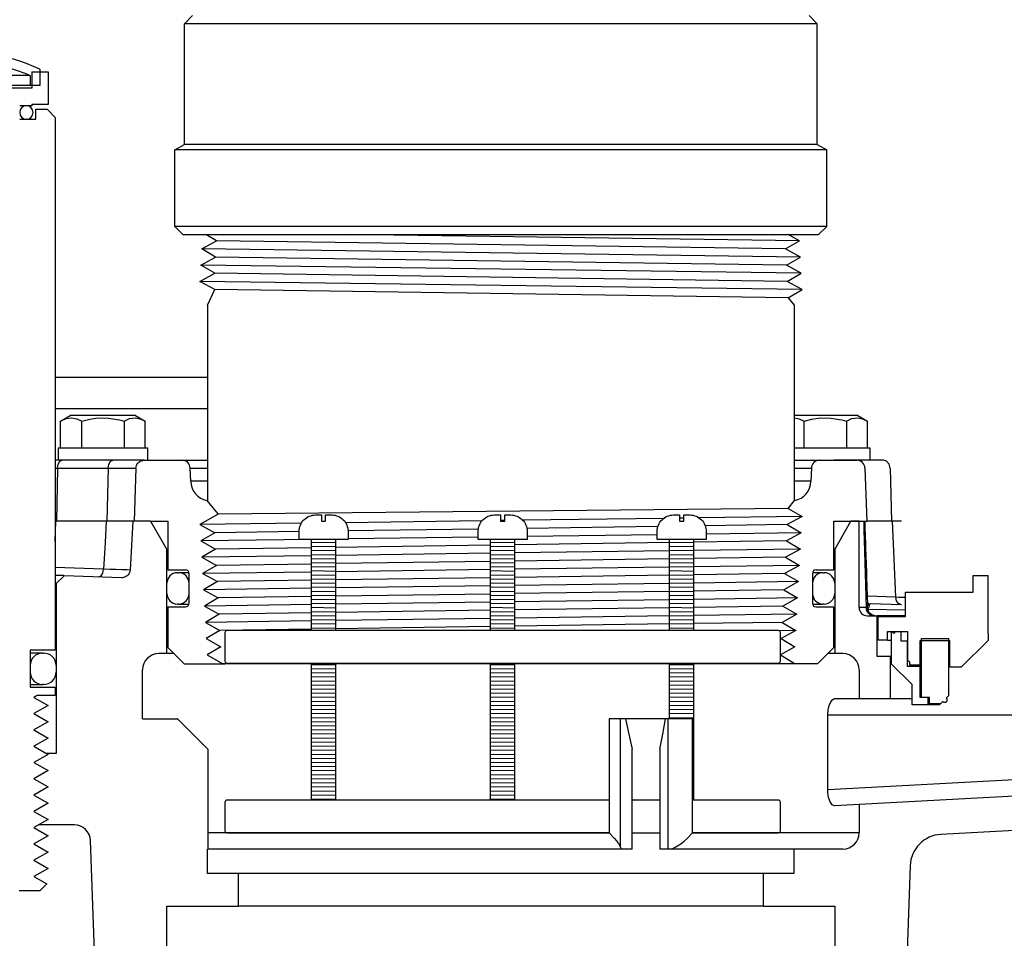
# Model space of a CAD drawing. Extents: x -169 to 6736, y -208 to 3022.
# Tile 238 of 256: x 1562.47 to 1570.02, y 969.54 to 976.58. Entities that reach past the tile are written whole.
import ezdxf

# ---------------------------------------------------------------- set-up
doc = ezdxf.new("R2010")
doc.units = 0
doc.header["$MEASUREMENT"] = 0
doc.header["$PDSIZE"] = 1
doc.layers.get('DEFPOINTS').update_dxf_attribs({"linetype": 'CONTINUOUS'})
for name, color, linetype in [('DIM', 3, 'CONTINUOUS'), ('GALV-4', 4, 'CONTINUOUS'), ('JACK-SCREW', 2, 'CONTINUOUS'), ('SPILL-BUCKET', 1, 'CONTINUOUS'), ('SWIVEL-ADAPTOR', 1, 'CONTINUOUS')]:
    doc.layers.add(name, color=color, linetype=linetype)
doc.styles.add('SIMPLEX', font='simplex')
doc.dimstyles.new('DIM64', dxfattribs={"dimscale": 64, "dimtxt": 0.09375, "dimasz": 0.09375, "dimexe": 0.0625, "dimexo": 0.0625, "dimgap": 0.046875, "dimtad": 1, "dimdec": 4, "dimzin": 3, "dimdsep": 46, "dimlunit": 4, "dimtxsty": 'SIMPLEX', "dimcen": 0, "dimclrd": 256, "dimclre": 256, "dimclrt": 256, "dimadec": 0, "dimazin": 0, "dimtfac": 1, "dimtdec": 4, "dimtmove": 0, "dimatfit": 3, "dimfxl": 1, "dimfrac": 2, "dimtolj": 1, "dimtzin": 0, "dimarcsym": 0})

# ---------------------------------------------------------------- blocks, each defined once
blk = doc.blocks.new('*D109')
at = {"layer": 'DEFPOINTS', "color": 0, "transparency": 16777216}
for p in [(1368.5861, 978.296), (2031.8114, 978.0147), (1368.5861, 700.5233)]:
    blk.add_point(p, dxfattribs=at)
at = {"layer": 'DIM', "lineweight": -2, "transparency": 16777216}
for p, q in [((1368.5861, 974.296), (1368.5861, 696.5233)), ((2031.8114, 974.0147), (2031.8114, 696.5233)), ((2025.8114, 700.5233), (1374.5861, 700.5233))]:
    blk.add_line(p, q, dxfattribs=at)
at = {"layer": 'DIM', "transparency": 16777216}
for points in [[(1374.5861, 701.5233), (1374.5861, 699.5233), (1368.5861, 700.5233)], [(2025.8114, 701.5233), (2025.8114, 699.5233), (2031.8114, 700.5233)]]:
    blk.add_solid(points, dxfattribs=at)
at = {"layer": 'DIM', "transparency": 16777216, "insert": (1700.1988, 708.0947), "char_height": 6, "attachment_point": 5, "style": 'SIMPLEX'}
blk.add_mtext('\\A1;55\'-3 1/4" (F.V. TANK SLAB)', dxfattribs=at)

msp = doc.modelspace()

# ---------------------------------------------------------------- linework, layer by layer
at = {"layer": 'GALV-4', "linetype": 'Continuous'}
for p, q in [((1563.98061, 974.88788), (1563.8996, 974.93528)), ((1568.45143, 974.88788), (1568.36527, 974.93528)), ((1563.86693, 974.82542), (1563.98061, 974.88788)), ((1568.34454, 974.82542), (1568.45143, 974.88788)), ((1563.97399, 974.76296), (1563.86693, 974.82542)), ((1568.45839, 974.76296), (1568.34454, 974.82542)), ((1563.85997, 974.7005), (1563.97399, 974.76296)), ((1563.96737, 974.63805), (1563.85997, 974.7005)), ((1568.35117, 974.7005), (1568.45839, 974.76296)), ((1568.46535, 974.63805), (1568.35117, 974.7005)), ((1563.85302, 974.57559), (1563.96737, 974.63805)), ((1568.35779, 974.57559), (1568.46535, 974.63805)), ((1563.96737, 974.51323), (1563.85302, 974.57559)), ((1568.47197, 974.51313), (1568.35779, 974.57559)), ((1563.91092, 974.39494), (1563.96737, 974.51323)), ((1568.36441, 974.45067), (1568.47197, 974.51313)), ((1568.36503, 974.45103), (1568.41092, 974.39494)), ((1568.41092, 974.39494), (1568.41092, 972.89513)), ((1563.9074, 972.89513), (1563.97585, 972.81147)), ((1568.36503, 972.83474), (1568.41444, 972.89513)), ((1563.97585, 972.81147), (1563.99253, 972.79108)), ((1568.36441, 972.8351), (1568.47197, 972.77264)), ((1563.99253, 972.79108), (1563.85302, 972.71018)), ((1568.47197, 972.77264), (1568.35779, 972.71018)), ((1563.85302, 972.71018), (1563.96737, 972.64773)), ((1568.35779, 972.71018), (1568.46535, 972.64773)), ((1563.96737, 972.64773), (1563.85997, 972.58527)), ((1563.85997, 972.58527), (1563.97399, 972.52281)), ((1568.46535, 972.64773), (1568.35117, 972.58527)), ((1568.35117, 972.58527), (1568.45839, 972.52281)), ((1563.97399, 972.52281), (1563.86693, 972.46035)), ((1568.45839, 972.52281), (1568.34454, 972.46035)), ((1563.86693, 972.46035), (1563.98061, 972.3979)), ((1568.34454, 972.46035), (1568.45143, 972.3979)), ((1563.98061, 972.3979), (1563.87389, 972.33544)), ((1568.45143, 972.3979), (1568.33792, 972.33544)), ((1563.87389, 972.33544), (1563.98723, 972.27298)), ((1568.33792, 972.33544), (1568.44448, 972.27298)), ((1568.35064, 972.34244), (1568.34153, 972.33332)), ((1563.98723, 972.27298), (1563.88085, 972.21052)), ((1563.88085, 972.21052), (1563.99385, 972.14807)), ((1568.44448, 972.27298), (1568.3313, 972.21052)), ((1568.3313, 972.21052), (1568.43752, 972.14807)), ((1563.99385, 972.14807), (1563.8878, 972.08561)), ((1568.43752, 972.14807), (1568.32468, 972.08561)), ((1563.8878, 972.08561), (1564.00048, 972.02315)), ((1568.32468, 972.08561), (1568.43056, 972.02315)), ((1564.00048, 972.02315), (1563.89476, 971.96069)), ((1568.43056, 972.02315), (1568.31805, 971.96069)), ((1563.89476, 971.96069), (1564.0071, 971.89824)), ((1564.0071, 971.89824), (1563.90172, 971.83578)), ((1568.42361, 971.89824), (1568.31143, 971.83578)), ((1568.31805, 971.96069), (1568.42361, 971.89824)), ((1563.90172, 971.83578), (1564.01372, 971.77332)), ((1568.31143, 971.83578), (1568.41665, 971.77332)), ((1564.01372, 971.77332), (1563.90867, 971.71087)), ((1568.41665, 971.77332), (1568.30481, 971.71087)), ((1563.90867, 971.71087), (1564.03022, 971.64289)), ((1568.30481, 971.71087), (1568.41897, 971.64289)), ((1568.41897, 971.64289), (1564.03022, 971.64289))]:
    msp.add_line(p, q, dxfattribs=at)
at = {"layer": 'GALV-4', "color": 7, "linetype": 'Continuous'}
for p, q in [((1568.45143, 974.88788), (1564.97693, 974.93528)), ((1568.34454, 974.82542), (1563.98061, 974.88788)), ((1568.45839, 974.76296), (1563.86693, 974.82542)), ((1568.46535, 974.63805), (1563.85997, 974.7005)), ((1568.35117, 974.7005), (1563.97399, 974.76296)), ((1568.35779, 974.57559), (1563.96737, 974.63805)), ((1568.47166, 974.51295), (1563.85302, 974.57559)), ((1568.36441, 974.45067), (1563.96737, 974.51323)), ((1568.36441, 972.8351), (1563.99253, 972.79108)), ((1566.01658, 972.73944), (1564.97033, 972.72529)), ((1566.19061, 972.74179), (1566.15936, 972.74137)), ((1567.40948, 972.75827), (1566.32969, 972.74367)), ((1567.56392, 972.76036), (1567.53267, 972.75994)), ((1568.47197, 972.77264), (1567.68207, 972.76196)), ((1564.63032, 972.72069), (1563.85302, 972.71018)), ((1564.61419, 972.65693), (1563.96737, 972.64773)), ((1565.98868, 972.67648), (1564.98915, 972.66226)), ((1567.36633, 972.69608), (1566.36045, 972.68177)), ((1568.35779, 972.71018), (1567.72854, 972.70123)), ((1564.70822, 972.59677), (1563.85997, 972.58527)), ((1565.98749, 972.61412), (1564.98919, 972.60058)), ((1567.36079, 972.63275), (1566.36249, 972.61921)), ((1568.35117, 972.58527), (1567.64204, 972.57515)), ((1568.46535, 972.64773), (1567.73579, 972.63783)), ((1564.70794, 972.53328), (1563.97399, 972.52281)), ((1566.08124, 972.55288), (1564.89544, 972.53596)), ((1567.45454, 972.57247), (1566.26874, 972.55555)), ((1567.45454, 972.50916), (1566.26874, 972.49303)), ((1568.45839, 972.52281), (1567.64204, 972.51171)), ((1564.70794, 972.47179), (1563.86693, 972.46035)), ((1566.08124, 972.49047), (1564.89544, 972.47434)), ((1566.08124, 972.42796), (1564.89544, 972.41099)), ((1567.45454, 972.44762), (1566.26874, 972.43064)), ((1568.34454, 972.46035), (1567.64204, 972.4503)), ((1564.70794, 972.40831), (1563.98061, 972.3979)), ((1566.08124, 972.36556), (1564.89544, 972.34938)), ((1567.45454, 972.38429), (1566.26874, 972.36811)), ((1568.45143, 972.3979), (1567.64204, 972.38685)), ((1564.70794, 972.34682), (1563.87389, 972.33544)), ((1564.70794, 972.28333), (1563.98723, 972.27298)), ((1566.08124, 972.30304), (1564.89544, 972.28602)), ((1567.45454, 972.32276), (1566.26874, 972.30573)), ((1568.33792, 972.33544), (1567.64204, 972.32545)), ((1564.70794, 972.22184), (1563.88085, 972.21052)), ((1566.08124, 972.24064), (1564.89544, 972.22441)), ((1567.45454, 972.25943), (1566.26874, 972.2432)), ((1568.44448, 972.27298), (1567.64204, 972.262)), ((1568.3313, 972.21052), (1567.64204, 972.2006)), ((1564.70794, 972.15835), (1563.99385, 972.14807)), ((1566.08124, 972.17812), (1564.89544, 972.16105)), ((1567.45454, 972.1979), (1566.26874, 972.18082)), ((1567.45454, 972.13457), (1566.26874, 972.11829)), ((1568.43752, 972.14807), (1567.64204, 972.13715)), ((1564.70794, 972.09687), (1563.8878, 972.08561)), ((1566.08124, 972.11572), (1564.89544, 972.09944)), ((1566.08124, 972.05321), (1564.89544, 972.03608)), ((1567.45454, 972.07304), (1566.26874, 972.05591)), ((1568.32468, 972.08561), (1567.64204, 972.07575)), ((1564.70794, 972.03337), (1564.00048, 972.02315)), ((1566.08124, 971.9908), (1564.89544, 971.97447)), ((1567.45454, 972.00971), (1566.26874, 971.99338)), ((1568.43056, 972.02315), (1567.64204, 972.01229)), ((1564.70794, 971.97189), (1563.89476, 971.96069)), ((1564.70794, 971.90839), (1564.0071, 971.89824)), ((1566.08124, 971.92829), (1564.89544, 971.91111)), ((1567.45454, 971.94818), (1566.26874, 971.931)), ((1568.31805, 971.96069), (1567.64204, 971.9509)), ((1568.42361, 971.89824), (1568.29616, 971.89648))]:
    msp.add_line(p, q, dxfattribs=at)
at = {"layer": 'GALV-4'}
msp.add_line((1563.91092, 974.39494), (1563.91092, 972.89513), dxfattribs=at)
at = {"layer": 'JACK-SCREW'}
for p, q in [((1564.70794, 971.89812), (1564.70794, 972.59677)), ((1564.89544, 971.89812), (1564.89544, 972.59677)), ((1566.08124, 971.89812), (1566.08124, 972.59677)), ((1566.26874, 971.89812), (1566.26874, 972.59677)), ((1567.45454, 971.89812), (1567.45454, 972.59677)), ((1567.64204, 971.89812), (1567.64204, 972.59677)), ((1564.70794, 970.59677), (1564.70794, 971.64812)), ((1564.89544, 970.59677), (1564.89544, 971.64812)), ((1566.08124, 970.59677), (1566.08124, 971.64812)), ((1566.26874, 970.59677), (1566.26874, 971.64812)), ((1567.45454, 971.22117), (1567.45454, 971.64812)), ((1567.64204, 970.59677), (1567.64204, 971.64812))]:
    msp.add_line(p, q, dxfattribs=at)
for points in [[(1564.98919, 972.65927), (1564.98919, 972.59677), (1564.61419, 972.59677), (1564.61419, 972.65927, -0.4142136), (1564.73919, 972.78427), (1564.78606, 972.78427), (1564.78606, 972.7374), (1564.81731, 972.7374), (1564.81731, 972.78427), (1564.86419, 972.78427, -0.4142136)], [(1566.36249, 972.65927), (1566.36249, 972.59677), (1565.98749, 972.59677), (1565.98749, 972.65927, -0.4142136), (1566.11249, 972.78427), (1566.15936, 972.78427), (1566.15936, 972.7374), (1566.19061, 972.7374), (1566.19061, 972.78427), (1566.23749, 972.78427, -0.4142136)], [(1567.73579, 972.65927), (1567.73579, 972.59677), (1567.36079, 972.59677), (1567.36079, 972.65927, -0.4142136), (1567.48579, 972.78427), (1567.53267, 972.78427), (1567.53267, 972.7374), (1567.56392, 972.7374), (1567.56392, 972.78427), (1567.61079, 972.78427, -0.4142136)]]:
    msp.add_lwpolyline(points, format="xyb", close=True, dxfattribs=at)
at = {"layer": 'JACK-SCREW', "color": 2, "linetype": 'Continuous'}
msp.add_lwpolyline([(1568.30481, 971.66375), (1568.30481, 971.8825, 0.4142136), (1568.28918, 971.89812), (1564.06079, 971.89812, 0.4142136), (1564.04517, 971.8825), (1564.04517, 971.66375, 0.4142136), (1564.06079, 971.64812), (1568.28918, 971.64812, 0.4142136)], format="xyb", close=True, dxfattribs=at)
for points in [[(1566.99248, 970.59677), (1564.06079, 970.59677, 0.4142136), (1564.04517, 970.58115), (1564.04517, 970.3624, 0.4142136), (1564.06079, 970.34677), (1566.99248, 970.34677)], [(1567.6323, 970.34677), (1568.28918, 970.34677, 0.4142136), (1568.30481, 970.3624), (1568.30481, 970.58115, 0.4142136), (1568.28918, 970.59677), (1567.6323, 970.59677)]]:
    msp.add_lwpolyline(points, format="xyb", dxfattribs=at)
for points in [[(1567.38095, 970.59677), (1567.1679, 970.59677)], [(1567.1679, 970.34677), (1567.38095, 970.34677)]]:
    msp.add_lwpolyline(points, dxfattribs=at)
at = {"layer": 'SPILL-BUCKET', "color": 7, "linetype": 'Continuous'}
for p, q in [((1562.62584, 976.20423), (1562.62584, 976.07992)), ((1562.55089, 976.15487), (1562.55089, 976.07992)), ((1562.62584, 976.07992), (1562.55089, 976.07992)), ((1562.74627, 973.84272), (1563.91092, 973.84272)), ((1562.74627, 973.60161), (1563.91092, 973.60161)), ((1563.77874, 973.14404), (1563.91092, 973.14404)), ((1568.41092, 973.14404), (1568.5431, 973.14404)), ((1563.91092, 973.04272), (1563.78228, 973.04272)), ((1568.53956, 973.04273), (1568.41092, 973.04273)), ((1564.70794, 972.57602), (1564.89544, 972.57335)), ((1564.70794, 972.54477), (1564.89544, 972.5421)), ((1564.70794, 972.51351), (1564.89544, 972.51085)), ((1566.08124, 972.57602), (1566.26874, 972.57335)), ((1566.08124, 972.54477), (1566.26874, 972.5421)), ((1566.08124, 972.51351), (1566.26874, 972.51085)), ((1567.45454, 972.57602), (1567.64204, 972.57335)), ((1567.45454, 972.54477), (1567.64204, 972.5421)), ((1567.45454, 972.51351), (1567.64204, 972.51085)), ((1564.70794, 972.48226), (1564.89544, 972.47959)), ((1564.70794, 972.45101), (1564.89544, 972.44834)), ((1566.08124, 972.48226), (1566.26874, 972.47959)), ((1566.08124, 972.45101), (1566.26874, 972.44834)), ((1567.45454, 972.48226), (1567.64204, 972.47959)), ((1567.45454, 972.45101), (1567.64204, 972.44834)), ((1564.70794, 972.41975), (1564.89544, 972.41709)), ((1564.70794, 972.3885), (1564.89544, 972.38583)), ((1564.70794, 972.35725), (1564.89544, 972.35458)), ((1566.08124, 972.41975), (1566.26874, 972.41709)), ((1566.08124, 972.3885), (1566.26874, 972.38583)), ((1566.08124, 972.35725), (1566.26874, 972.35458)), ((1567.45454, 972.41975), (1567.64204, 972.41709)), ((1567.45454, 972.3885), (1567.64204, 972.38583)), ((1567.45454, 972.35725), (1567.64204, 972.35458)), ((1563.68012, 972.34116), (1563.69011, 972.34116)), ((1563.69907, 972.34116), (1563.69011, 972.34116)), ((1564.70794, 972.32599), (1564.89544, 972.32333)), ((1564.70794, 972.29474), (1564.89544, 972.29207)), ((1566.08124, 972.32599), (1566.26874, 972.32333)), ((1566.08124, 972.29474), (1566.26874, 972.29207)), ((1567.45454, 972.32599), (1567.64204, 972.32333)), ((1567.45454, 972.29474), (1567.64204, 972.29207)), ((1568.63173, 972.34116), (1568.62277, 972.34116)), ((1568.63173, 972.34116), (1568.64173, 972.34116)), ((1563.60017, 972.18127), (1563.60017, 972.26121)), ((1563.77006, 972.18127), (1563.77006, 972.26121)), ((1563.77006, 972.26121), (1563.77031, 972.26121)), ((1563.77031, 972.26121), (1563.77106, 972.26121)), ((1564.70794, 972.26349), (1564.89544, 972.26082)), ((1564.70794, 972.23223), (1564.89544, 972.22957)), ((1564.70794, 972.20098), (1564.89544, 972.19831)), ((1566.08124, 972.26349), (1566.26874, 972.26082)), ((1566.08124, 972.23223), (1566.26874, 972.22957)), ((1566.08124, 972.20098), (1566.26874, 972.19831)), ((1567.45454, 972.26349), (1567.64204, 972.26082)), ((1567.45454, 972.23223), (1567.64204, 972.22957)), ((1567.45454, 972.20098), (1567.64204, 972.19831)), ((1568.55079, 972.26121), (1568.55154, 972.26121)), ((1568.55154, 972.26121), (1568.55179, 972.26121)), ((1568.55179, 972.26121), (1568.55179, 972.18127)), ((1568.72167, 972.26121), (1568.72167, 972.18127)), ((1563.77031, 972.18127), (1563.77006, 972.18127)), ((1563.77105, 972.18127), (1563.77031, 972.18127)), ((1564.70794, 972.16973), (1564.89544, 972.16706)), ((1564.70794, 972.13847), (1564.89544, 972.13581)), ((1566.08124, 972.16973), (1566.26874, 972.16706)), ((1566.08124, 972.13847), (1566.26874, 972.13581)), ((1567.45454, 972.16973), (1567.64204, 972.16706)), ((1567.45454, 972.13847), (1567.64204, 972.13581)), ((1568.55154, 972.18127), (1568.55078, 972.18127)), ((1568.55179, 972.18127), (1568.55154, 972.18127)), ((1563.69011, 972.10132), (1563.68012, 972.10132)), ((1564.70794, 972.10722), (1564.89544, 972.10455)), ((1564.70794, 972.07597), (1564.89544, 972.0733)), ((1566.08124, 972.10722), (1566.26874, 972.10455)), ((1566.08124, 972.07597), (1566.26874, 972.0733)), ((1567.45454, 972.10722), (1567.64204, 972.10455)), ((1567.45454, 972.07597), (1567.64204, 972.0733)), ((1568.59602, 972.10132), (1568.62279, 972.10132)), ((1568.62279, 972.10132), (1568.63173, 972.10132)), ((1568.64173, 972.10132), (1568.63173, 972.10132)), ((1564.70794, 972.04472), (1564.89544, 972.04205)), ((1564.70794, 972.01346), (1564.89544, 972.01079)), ((1564.70794, 971.98221), (1564.89544, 971.97954)), ((1566.08124, 972.04472), (1566.26874, 972.04205)), ((1566.08124, 972.01346), (1566.26874, 972.01079)), ((1566.08124, 971.98221), (1566.26874, 971.97954)), ((1567.45454, 972.04472), (1567.64204, 972.04205)), ((1567.45454, 972.01346), (1567.64204, 972.01079)), ((1567.45454, 971.98221), (1567.64204, 971.97954)), ((1564.70794, 971.95096), (1564.89544, 971.94829)), ((1564.70794, 971.9197), (1564.89544, 971.91704)), ((1566.08124, 971.95096), (1566.26874, 971.94829)), ((1566.08124, 971.9197), (1566.26874, 971.91704)), ((1567.45454, 971.95096), (1567.64204, 971.94829)), ((1567.45454, 971.9197), (1567.64204, 971.91704)), ((1562.64582, 971.72474), (1562.63681, 971.72474)), ((1562.64582, 971.72474), (1562.65582, 971.72474)), ((1562.55089, 971.62981), (1562.55089, 971.57984)), ((1562.75075, 971.62981), (1562.75075, 971.57984)), ((1564.70794, 971.63842), (1564.89544, 971.63576)), ((1564.70794, 971.60717), (1564.89544, 971.6045)), ((1566.08124, 971.63842), (1566.26874, 971.63576)), ((1566.08124, 971.60717), (1566.26874, 971.6045)), ((1567.45454, 971.63842), (1567.64204, 971.63576)), ((1567.45454, 971.60717), (1567.64204, 971.6045)), ((1564.70794, 971.57592), (1564.89544, 971.57325)), ((1564.70794, 971.54466), (1564.89544, 971.542)), ((1566.08124, 971.57592), (1566.26874, 971.57325)), ((1566.08124, 971.54466), (1566.26874, 971.542)), ((1567.45454, 971.57592), (1567.64204, 971.57325)), ((1567.45454, 971.54466), (1567.64204, 971.542)), ((1562.63681, 971.48491), (1562.64582, 971.48491)), ((1562.65582, 971.48491), (1562.64582, 971.48491)), ((1564.70794, 971.51341), (1564.89544, 971.51074)), ((1564.70794, 971.48216), (1564.89544, 971.47949)), ((1564.70794, 971.4509), (1564.89544, 971.44824)), ((1566.08124, 971.51341), (1566.26874, 971.51074)), ((1566.08124, 971.48216), (1566.26874, 971.47949)), ((1566.08124, 971.4509), (1566.26874, 971.44824)), ((1567.45454, 971.51341), (1567.64204, 971.51074)), ((1567.45454, 971.48216), (1567.64204, 971.47949)), ((1567.45454, 971.4509), (1567.64204, 971.44824)), ((1564.70794, 971.41965), (1564.89544, 971.41698)), ((1564.70794, 971.3884), (1564.89544, 971.38573)), ((1566.08124, 971.41965), (1566.26874, 971.41698)), ((1566.08124, 971.3884), (1566.26874, 971.38573)), ((1567.45454, 971.41965), (1567.64204, 971.41698)), ((1567.45454, 971.3884), (1567.64204, 971.38573)), ((1564.70794, 971.35715), (1564.89544, 971.35448)), ((1564.70794, 971.32589), (1564.89544, 971.32322)), ((1564.70794, 971.29464), (1564.89544, 971.29197)), ((1566.08124, 971.35715), (1566.26874, 971.35448)), ((1566.08124, 971.32589), (1566.26874, 971.32322)), ((1566.08124, 971.29464), (1566.26874, 971.29197)), ((1567.45454, 971.35715), (1567.64204, 971.35448)), ((1567.45454, 971.32589), (1567.64204, 971.32322)), ((1567.45454, 971.29464), (1567.64204, 971.29197)), ((1564.70794, 971.26339), (1564.89544, 971.26072)), ((1564.70794, 971.23213), (1564.89544, 971.22947)), ((1566.08124, 971.26339), (1566.26874, 971.26072)), ((1566.08124, 971.23213), (1566.26874, 971.22947)), ((1567.45454, 971.26339), (1567.64204, 971.26072)), ((1567.45454, 971.23213), (1567.64204, 971.22947)), ((1564.70794, 971.20088), (1564.89544, 971.19821)), ((1564.70794, 971.16963), (1564.89544, 971.16696)), ((1566.08124, 971.20088), (1566.26874, 971.19821)), ((1566.08124, 971.16963), (1566.26874, 971.16696)), ((1567.6323, 971.19835), (1567.64204, 971.19821)), ((1567.6323, 971.1671), (1567.64204, 971.16696)), ((1564.70794, 971.13837), (1564.89544, 971.13571)), ((1564.70794, 971.10712), (1564.89544, 971.10445)), ((1564.70794, 971.07587), (1564.89544, 971.0732)), ((1566.08124, 971.13837), (1566.26874, 971.13571)), ((1566.08124, 971.10712), (1566.26874, 971.10445)), ((1566.08124, 971.07587), (1566.26874, 971.0732)), ((1567.6323, 971.13584), (1567.64204, 971.13571)), ((1567.6323, 971.10459), (1567.64204, 971.10445)), ((1567.6323, 971.07334), (1567.64204, 971.0732)), ((1564.70794, 971.04461), (1564.89544, 971.04195)), ((1564.70794, 971.01336), (1564.89544, 971.01069)), ((1566.08124, 971.04461), (1566.26874, 971.04195)), ((1566.08124, 971.01336), (1566.26874, 971.01069)), ((1567.6323, 971.04209), (1567.64204, 971.04195)), ((1567.6323, 971.01083), (1567.64204, 971.01069)), ((1564.70794, 970.98211), (1564.89544, 970.97944)), ((1564.70794, 970.95085), (1564.89544, 970.94819)), ((1564.70794, 970.9196), (1564.89544, 970.91693)), ((1566.08124, 970.98211), (1566.26874, 970.97944)), ((1566.08124, 970.95085), (1566.26874, 970.94819)), ((1566.08124, 970.9196), (1566.26874, 970.91693)), ((1567.6323, 970.97958), (1567.64204, 970.97944)), ((1567.6323, 970.94833), (1567.64204, 970.94819)), ((1567.6323, 970.91707), (1567.64204, 970.91693)), ((1564.70794, 970.88835), (1564.89544, 970.88568)), ((1564.70794, 970.85709), (1564.89544, 970.85443)), ((1566.08124, 970.88835), (1566.26874, 970.88568)), ((1566.08124, 970.85709), (1566.26874, 970.85443)), ((1567.6323, 970.88582), (1567.64204, 970.88568)), ((1567.6323, 970.85457), (1567.64204, 970.85443)), ((1564.70794, 970.82584), (1564.89544, 970.82317)), ((1564.70794, 970.79459), (1564.89544, 970.79192)), ((1566.08124, 970.82584), (1566.26874, 970.82317)), ((1566.08124, 970.79459), (1566.26874, 970.79192)), ((1567.6323, 970.82331), (1567.64204, 970.82317)), ((1567.6323, 970.79206), (1567.64204, 970.79192)), ((1564.70794, 970.76334), (1564.89544, 970.76067)), ((1564.70794, 970.73208), (1564.89544, 970.72941)), ((1564.70794, 970.70083), (1564.89544, 970.69816)), ((1566.08124, 970.76334), (1566.26874, 970.76067)), ((1566.08124, 970.73208), (1566.26874, 970.72941)), ((1566.08124, 970.70083), (1566.26874, 970.69816)), ((1567.6323, 970.76081), (1567.64204, 970.76067)), ((1567.6323, 970.72955), (1567.64204, 970.72941)), ((1567.6323, 970.6983), (1567.64204, 970.69816)), ((1564.70794, 970.66958), (1564.89544, 970.66691)), ((1564.70794, 970.63832), (1564.89544, 970.63566)), ((1566.08124, 970.66958), (1566.26874, 970.66691)), ((1566.08124, 970.63832), (1566.26874, 970.63566)), ((1567.6323, 970.66705), (1567.64204, 970.66691)), ((1567.6323, 970.63579), (1567.64204, 970.63566)), ((1564.70794, 970.60707), (1564.89544, 970.6044)), ((1566.08124, 970.60707), (1566.26874, 970.6044)), ((1567.6323, 970.60454), (1567.64204, 970.6044))]:
    msp.add_line(p, q, dxfattribs=at)
at = {"layer": 'SPILL-BUCKET', "color": 7}
for p, q in [((1562.55089, 976.15487), (1562.01261, 976.15487)), ((1562.55089, 976.07992), (1562.05487, 976.07992)), ((1562.74324, 973.14404), (1562.75198, 973.14404)), ((1562.75198, 973.14404), (1562.76082, 973.14404)), ((1562.76082, 973.14404), (1563.14833, 973.14404)), ((1563.14833, 973.14404), (1563.21217, 973.14404)), ((1563.21217, 973.14404), (1563.26676, 973.14404)), ((1563.26676, 973.14404), (1563.31069, 973.14404)), ((1563.31069, 973.14404), (1563.34286, 973.14404)), ((1563.34286, 973.14404), (1563.36241, 973.14404)), ((1563.11473, 972.36858), (1562.74326, 972.38155)), ((1563.16486, 972.36686), (1563.11473, 972.36858)), ((1563.20873, 972.3654), (1563.16486, 972.36686)), ((1563.25815, 972.36381), (1563.20873, 972.3654)), ((1563.29415, 972.36274), (1563.25815, 972.36381)), ((1563.31775, 972.36215), (1563.29415, 972.36274)), ((1563.31823, 972.36214), (1563.31676, 972.35187)), ((1563.318, 972.36215), (1563.31775, 972.36215))]:
    msp.add_line(p, q, dxfattribs=at)
at = {"layer": 'SPILL-BUCKET', "color": 1, "linetype": 'Continuous'}
for p, q in [((1562.56338, 976.1827), (1562.6883, 976.1827)), ((1562.56338, 976.1827), (1562.56338, 976.05778)), ((1562.6883, 976.1827), (1562.6883, 975.93287)), ((1562.56338, 976.05778), (1561.95445, 976.05778)), ((1562.56338, 975.92287), (1562.47094, 975.92287)), ((1562.6883, 975.93287), (1562.56338, 975.93287)), ((1562.56338, 975.93287), (1562.56338, 975.92287)), ((1569.78344, 972.19297), (1569.78344, 972.32057)), ((1569.78344, 972.32057), (1569.89837, 972.32057)), ((1569.89837, 971.87588), (1569.89837, 972.32057)), ((1569.2638, 972.19297), (1569.78344, 972.19297)), ((1569.2638, 972.00579), (1569.2638, 972.19297)), ((1569.05519, 971.82391), (1569.05519, 972.00579)), ((1569.05519, 972.00579), (1569.2638, 972.00579)), ((1569.2638, 972.00579), (1569.2638, 972.03342)), ((1569.12764, 971.82391), (1569.05519, 971.82391)), ((1569.12764, 971.89087), (1569.15962, 971.89087)), ((1569.12764, 971.82391), (1569.12764, 971.89087)), ((1569.12764, 971.82391), (1569.13523, 971.82391)), ((1569.13523, 971.82391), (1569.15789, 971.82391)), ((1569.15787, 971.64104), (1569.15787, 971.89087)), ((1569.15787, 971.89087), (1569.23182, 971.89087)), ((1569.17461, 971.87588), (1569.15962, 971.89087)), ((1569.1896, 971.89087), (1569.17461, 971.87588)), ((1569.1896, 971.89087), (1569.28379, 971.89087)), ((1569.23182, 971.81592), (1569.23182, 971.89087)), ((1569.28379, 971.6661), (1569.28379, 971.89087)), ((1569.38872, 971.38422), (1569.38872, 971.83591)), ((1569.38872, 971.83591), (1569.59607, 971.83591)), ((1569.59607, 971.3987), (1569.59607, 971.83591)), ((1569.89837, 971.82192), (1569.69251, 971.61606)), ((1569.89837, 971.87588), (1569.89837, 971.82192)), ((1569.28129, 971.81592), (1569.23182, 971.81592)), ((1569.28129, 971.62105), (1569.28129, 971.81592)), ((1569.28191, 971.81592), (1569.28129, 971.81592)), ((1569.28379, 971.81592), (1569.28191, 971.81592)), ((1569.37772, 971.63304), (1569.37772, 971.82091)), ((1569.37772, 971.82091), (1569.60407, 971.82091)), ((1569.60407, 971.61606), (1569.60407, 971.82091)), ((1569.31501, 971.4839), (1569.15787, 971.64104)), ((1569.37772, 971.62105), (1569.28129, 971.62105)), ((1569.29778, 971.65803), (1569.28379, 971.6661)), ((1569.29778, 971.63304), (1569.29778, 971.65803)), ((1569.37772, 971.63304), (1569.29778, 971.63304)), ((1569.37772, 971.63304), (1569.38048, 971.63304)), ((1569.37772, 971.38422), (1569.37772, 971.62105)), ((1569.38047, 971.62105), (1569.37772, 971.62105)), ((1569.38871, 971.62105), (1569.38047, 971.62105)), ((1569.38048, 971.63304), (1569.38872, 971.63304)), ((1569.69251, 971.61606), (1569.60407, 971.61606)), ((1569.31501, 971.32875), (1569.31501, 971.4839)), ((1569.43968, 971.38422), (1569.37772, 971.38422)), ((1569.44967, 971.38422), (1569.38872, 971.38422)), ((1569.43968, 971.32875), (1569.43968, 971.38422)), ((1569.44967, 971.33625), (1569.44967, 971.38422)), ((1569.59607, 971.3987), (1569.57898, 971.38161)), ((1569.57929, 971.38161), (1569.57898, 971.38161)), ((1569.58023, 971.38161), (1569.57929, 971.38161)), ((1569.59639, 971.3987), (1569.59607, 971.3987)), ((1569.59732, 971.3987), (1569.59639, 971.3987)), ((1569.43968, 971.32875), (1569.31501, 971.32875)), ((1569.44961, 971.32875), (1569.43968, 971.32875)), ((1569.47911, 971.32875), (1569.44961, 971.32875)), ((1569.53362, 971.33625), (1569.44967, 971.33625)), ((1569.52737, 971.32875), (1569.47911, 971.32875)), ((1569.55071, 971.35334), (1569.53362, 971.33625)), ((1569.53362, 971.33625), (1569.53393, 971.33625)), ((1569.53393, 971.33625), (1569.53487, 971.33625)), ((1562.75075, 970.95586), (1562.67516, 970.95586)), ((1562.6172, 970.40757), (1562.58012, 970.38616)), ((1562.89006, 970.40757), (1562.62084, 970.40757)), ((1571.2955, 970.42639), (1569.53678, 970.33422)), ((1563.12847, 967.03487), (1563.0149, 970.28701)), ((1569.30018, 970.09345), (1569.19337, 967.03487)), ((1563.60017, 969.783), (1564.1493, 969.783)), ((1563.60017, 968.57539), (1563.60017, 969.783)), ((1568.17255, 969.783), (1568.72167, 969.783)), ((1568.72167, 969.783), (1568.72167, 968.57539))]:
    msp.add_line(p, q, dxfattribs=at)
at = {"layer": 'SPILL-BUCKET', "color": 3, "linetype": 'Continuous'}
for p, q in [((1562.57387, 975.87241), (1562.57387, 975.87041)), ((1562.52341, 975.81994), (1562.52141, 975.81994))]:
    msp.add_line(p, q, dxfattribs=at)
at = {"layer": 'SPILL-BUCKET', "linetype": 'Continuous'}
for p, q in [((1562.74346, 973.84272), (1562.74346, 972.12553)), ((1562.78447, 973.50495), (1562.85918, 973.54808)), ((1562.78447, 973.50495), (1562.82697, 973.52403)), ((1562.78447, 973.29825), (1562.78447, 973.50495)), ((1562.82697, 973.52403), (1562.87137, 973.52992)), ((1563.35884, 973.54808), (1562.85918, 973.54808)), ((1562.87137, 973.52992), (1562.90911, 973.52245)), ((1562.90911, 973.52245), (1562.94674, 973.50495)), ((1562.94674, 973.50495), (1563.00771, 973.51983)), ((1562.94674, 973.29825), (1562.94674, 973.50495)), ((1563.00771, 973.51983), (1563.07047, 973.52853)), ((1563.07047, 973.52853), (1563.15331, 973.52805)), ((1563.15331, 973.52805), (1563.23721, 973.51397)), ((1563.23721, 973.51397), (1563.25429, 973.50966)), ((1563.25429, 973.50966), (1563.27128, 973.50495)), ((1563.27128, 973.50495), (1563.31377, 973.52403)), ((1563.27128, 973.50495), (1563.27128, 973.29825)), ((1563.31377, 973.52403), (1563.35818, 973.52992)), ((1563.35818, 973.52992), (1563.39592, 973.52245)), ((1563.35884, 973.54808), (1563.43354, 973.50495)), ((1563.39592, 973.52245), (1563.43354, 973.50495)), ((1563.43354, 973.29825), (1563.43354, 973.50495)), ((1568.89869, 973.54808), (1568.41092, 973.54808)), ((1568.41092, 973.52988), (1568.41123, 973.52992)), ((1568.41123, 973.52992), (1568.44897, 973.52245)), ((1568.44897, 973.52245), (1568.4866, 973.50495)), ((1568.4866, 973.50495), (1568.54757, 973.51983)), ((1568.4866, 973.29825), (1568.4866, 973.50495)), ((1568.54757, 973.51983), (1568.61033, 973.52853)), ((1568.61033, 973.52853), (1568.69316, 973.52805)), ((1568.69316, 973.52805), (1568.77707, 973.51397)), ((1568.77707, 973.51397), (1568.79415, 973.50966)), ((1568.79415, 973.50966), (1568.81113, 973.50495)), ((1568.81113, 973.50495), (1568.85363, 973.52403)), ((1568.81113, 973.50495), (1568.81113, 973.29825)), ((1568.85363, 973.52403), (1568.89804, 973.52992)), ((1568.89804, 973.52992), (1568.93578, 973.52245)), ((1568.89869, 973.54808), (1568.9734, 973.50495)), ((1568.93578, 973.52245), (1568.9734, 973.50495)), ((1568.9734, 973.29825), (1568.9734, 973.50495)), ((1562.76774, 973.20432), (1562.76774, 973.29825)), ((1562.76774, 973.29825), (1563.45027, 973.29825)), ((1563.45027, 973.29825), (1563.45027, 973.20432)), ((1568.41092, 973.29825), (1568.99013, 973.29825)), ((1568.99013, 973.29825), (1568.99013, 973.20432)), ((1562.76927, 973.20432), (1562.74325, 973.20432)), ((1562.76602, 973.17434), (1562.77907, 973.19631)), ((1562.79662, 973.20432), (1562.76927, 973.20432)), ((1562.77907, 973.19631), (1562.79662, 973.20432)), ((1563.18413, 973.20432), (1562.79662, 973.20432)), ((1563.15353, 973.17434), (1563.16658, 973.19631)), ((1563.16658, 973.19631), (1563.18413, 973.20432)), ((1563.2571, 973.20432), (1563.18413, 973.20432)), ((1563.31921, 973.20432), (1563.2571, 973.20432)), ((1563.36882, 973.20432), (1563.31921, 973.20432)), ((1563.40457, 973.20432), (1563.36882, 973.20432)), ((1563.37043, 973.17235), (1563.37629, 973.18095)), ((1563.37629, 973.18095), (1563.38357, 973.18851)), ((1563.38357, 973.18851), (1563.39199, 973.19476)), ((1563.39199, 973.19476), (1563.39773, 973.19793)), ((1563.39773, 973.19793), (1563.40377, 973.20048)), ((1563.40377, 973.20048), (1563.41413, 973.20328)), ((1563.42554, 973.20432), (1563.40457, 973.20432)), ((1563.41413, 973.20328), (1563.42481, 973.20431)), ((1563.42481, 973.20431), (1563.42517, 973.20432)), ((1563.42517, 973.20432), (1563.42554, 973.20432)), ((1563.42554, 973.20432), (1563.71632, 973.20432)), ((1563.71632, 973.20432), (1563.91092, 973.20432)), ((1568.41092, 973.20432), (1568.59956, 973.20432)), ((1568.60552, 973.20432), (1568.59956, 973.20432)), ((1568.60552, 973.20432), (1568.89156, 973.20432)), ((1568.72559, 973.20432), (1568.71884, 973.20432)), ((1568.74567, 973.20432), (1568.72559, 973.20432)), ((1568.77861, 973.20432), (1568.74567, 973.20432)), ((1568.82366, 973.20432), (1568.77861, 973.20432)), ((1569.095, 973.20432), (1568.82366, 973.20432)), ((1569.12006, 973.19631), (1569.095, 973.20432)), ((1569.1387, 973.17434), (1569.12006, 973.19631)), ((1562.76082, 973.14404), (1562.75264, 972.73589)), ((1562.76082, 973.14404), (1562.76602, 973.17434)), ((1563.14833, 973.14404), (1563.14015, 972.73589)), ((1563.14833, 973.14404), (1563.15353, 973.17434)), ((1563.36241, 973.14404), (1563.34798, 972.73589)), ((1563.36241, 973.14404), (1563.36351, 973.15361)), ((1563.36351, 973.15361), (1563.36607, 973.1629)), ((1563.36607, 973.1629), (1563.37043, 973.17235)), ((1563.78228, 973.04272), (1563.77874, 973.14404)), ((1568.5431, 973.14404), (1568.53956, 973.04272)), ((1568.95398, 973.14404), (1568.96823, 972.73589)), ((1569.14613, 973.14404), (1569.1387, 973.17434)), ((1569.14613, 973.14404), (1569.15781, 972.73589)), ((1563.9074, 972.89513), (1563.91092, 972.89513)), ((1568.41092, 972.89513), (1568.41444, 972.89513)), ((1562.74326, 972.57978), (1562.74795, 972.73589)), ((1563.47526, 972.73589), (1562.75264, 972.73589)), ((1563.13371, 972.73589), (1563.12528, 972.57271)), ((1563.33942, 972.73589), (1563.32885, 972.54902)), ((1563.47526, 972.73589), (1563.60017, 972.51953)), ((1563.47526, 972.73589), (1563.60667, 972.73589)), ((1563.60667, 972.73589), (1563.60667, 972.36289)), ((1568.71518, 972.36289), (1568.71518, 972.73589)), ((1568.71518, 972.73589), (1568.96823, 972.73589)), ((1568.72167, 972.51953), (1568.84659, 972.73589)), ((1568.90904, 972.73589), (1568.84659, 972.73589)), ((1568.90904, 972.07374), (1568.90904, 972.73589)), ((1568.94442, 972.73589), (1568.94645, 972.66343)), ((1568.95164, 972.73589), (1568.95177, 972.73184)), ((1568.95177, 972.73184), (1568.95191, 972.72778)), ((1568.95191, 972.72778), (1568.95287, 972.69919)), ((1569.16451, 972.73589), (1568.96823, 972.73589)), ((1569.20258, 972.73589), (1569.16451, 972.73589)), ((1569.18951, 972.15341), (1569.16451, 972.73589)), ((1569.23332, 972.73589), (1569.20258, 972.73589)), ((1568.94645, 972.66343), (1568.94849, 972.59095)), ((1568.95287, 972.69919), (1568.95384, 972.67059)), ((1568.95384, 972.67059), (1568.95482, 972.64122)), ((1568.94849, 972.59095), (1568.95577, 972.33245)), ((1568.95482, 972.64122), (1568.95581, 972.61184)), ((1568.95581, 972.61184), (1568.95683, 972.58161)), ((1568.95683, 972.58161), (1568.95786, 972.55137)), ((1563.12528, 972.57271), (1563.11473, 972.36858)), ((1563.32885, 972.54902), (1563.31823, 972.36214)), ((1563.60017, 972.51953), (1563.6018, 972.51953)), ((1563.60017, 971.72083), (1563.60017, 972.51953)), ((1563.6018, 972.51953), (1563.60667, 972.51953)), ((1568.71519, 972.51953), (1568.72005, 972.51953)), ((1568.72005, 972.51953), (1568.72167, 972.51953)), ((1568.72167, 972.51953), (1568.72167, 971.72083)), ((1568.95786, 972.55137), (1568.95891, 972.52017)), ((1568.95891, 972.52017), (1568.95996, 972.48896)), ((1568.95996, 972.48896), (1568.96106, 972.45667)), ((1568.96106, 972.45667), (1568.96215, 972.42437)), ((1563.10849, 972.33841), (1563.11473, 972.36858)), ((1563.31676, 972.35187), (1563.31359, 972.34198)), ((1563.60667, 972.36289), (1563.74317, 972.36289)), ((1568.57867, 972.36289), (1568.71518, 972.36289)), ((1568.96215, 972.42437), (1568.96329, 972.39082)), ((1568.96329, 972.39082), (1568.96442, 972.35726)), ((1568.96442, 972.35726), (1568.96561, 972.32222)), ((1562.75578, 972.32024), (1562.74324, 972.32024)), ((1562.76712, 972.32024), (1562.74326, 972.32108)), ((1562.75075, 972.25779), (1562.81165, 972.31869)), ((1562.76712, 972.32024), (1562.75578, 972.32024)), ((1562.79178, 972.31938), (1562.76712, 972.32024)), ((1562.80668, 972.31886), (1562.79178, 972.31938)), ((1562.81165, 972.31869), (1562.80668, 972.31886)), ((1563.25239, 972.3033), (1562.81165, 972.31869)), ((1563.07678, 972.30943), (1563.09465, 972.31685)), ((1563.09465, 972.31685), (1563.10849, 972.33841)), ((1563.25937, 972.30343), (1563.25239, 972.3033)), ((1563.26629, 972.3043), (1563.25937, 972.30343)), ((1563.27657, 972.30705), (1563.26629, 972.3043)), ((1563.28627, 972.31145), (1563.27657, 972.30705)), ((1563.29494, 972.3173), (1563.28627, 972.31145)), ((1563.30255, 972.32448), (1563.29494, 972.3173)), ((1563.3088, 972.33277), (1563.30255, 972.32448)), ((1563.31359, 972.34198), (1563.3088, 972.33277)), ((1563.72588, 972.34116), (1563.69907, 972.34116)), ((1563.77035, 972.34116), (1563.72588, 972.34116)), ((1563.77105, 972.10797), (1563.77105, 972.33501)), ((1568.55079, 972.33501), (1568.55079, 972.10797)), ((1568.59594, 972.34116), (1568.55143, 972.34116)), ((1568.62277, 972.34116), (1568.59594, 972.34116)), ((1568.95577, 972.33245), (1568.9631, 972.07374)), ((1568.96561, 972.32222), (1568.9668, 972.28718)), ((1568.9668, 972.28718), (1568.96803, 972.2509)), ((1562.74326, 972.25779), (1562.74888, 972.25779)), ((1562.74888, 972.25779), (1562.75075, 972.25779)), ((1562.75075, 972.25779), (1562.75075, 970.95586)), ((1568.96803, 972.2509), (1568.96927, 972.21462)), ((1568.96927, 972.21462), (1568.97052, 972.17763)), ((1568.97052, 972.17763), (1568.97178, 972.14063)), ((1569.18951, 972.15341), (1568.97109, 972.16104)), ((1568.97178, 972.14063), (1568.97248, 972.12023)), ((1569.19577, 972.12589), (1569.18951, 972.15341)), ((1569.21409, 972.15247), (1569.18951, 972.15341)), ((1569.21148, 972.10486), (1569.19577, 972.12589)), ((1569.2638, 972.15058), (1569.21409, 972.15247)), ((1563.60667, 972.08009), (1563.60667, 971.7678)), ((1563.60667, 972.08009), (1563.74317, 972.08009)), ((1563.69011, 972.10132), (1563.69906, 972.10132)), ((1563.69906, 972.10132), (1563.72585, 972.10132)), ((1563.72585, 972.10132), (1563.77029, 972.10132)), ((1568.55162, 972.10132), (1568.59602, 972.10132)), ((1568.57867, 972.08009), (1568.71518, 972.08009)), ((1568.71518, 971.7678), (1568.71518, 972.08009)), ((1568.91509, 972.07374), (1568.90904, 972.07374)), ((1568.93317, 972.07374), (1568.91509, 972.07374)), ((1568.9631, 972.07374), (1568.93317, 972.07374)), ((1568.96778, 972.07322), (1568.9631, 972.07374)), ((1568.97111, 972.04251), (1568.9631, 972.07374)), ((1568.97118, 972.0727), (1568.96778, 972.07322)), ((1568.97305, 972.09979), (1568.97118, 972.0727)), ((1568.97979, 972.04191), (1568.97118, 972.0727)), ((1568.97263, 972.06545), (1568.97118, 972.0727)), ((1568.97248, 972.12023), (1568.97317, 972.09982)), ((1568.97526, 972.05836), (1568.97263, 972.06545)), ((1568.97284, 972.10936), (1568.97402, 972.10855)), ((1568.97906, 972.0941), (1568.97296, 972.10427)), ((1568.97402, 972.10855), (1568.97442, 972.10829)), ((1568.97442, 972.10829), (1568.97484, 972.10803)), ((1568.97484, 972.10803), (1568.97526, 972.10778)), ((1568.97526, 972.10778), (1568.9757, 972.10752)), ((1568.97526, 972.05836), (1568.97923, 972.06461)), ((1568.98702, 972.03401), (1568.97526, 972.05836)), ((1569.2638, 972.05329), (1568.97526, 972.05836)), ((1568.9757, 972.10752), (1568.97617, 972.10727)), ((1568.97617, 972.10727), (1568.97665, 972.10701)), ((1568.97665, 972.10701), (1568.97748, 972.10659)), ((1568.97748, 972.10659), (1568.97836, 972.10617)), ((1568.97836, 972.10617), (1568.9793, 972.10576)), ((1568.98751, 972.08554), (1568.97906, 972.0941)), ((1568.97923, 972.06461), (1568.98463, 972.07549)), ((1568.9793, 972.10576), (1568.98027, 972.10537)), ((1568.98027, 972.10537), (1568.98131, 972.10499)), ((1568.98131, 972.10499), (1568.98238, 972.10463)), ((1568.98238, 972.10463), (1568.9835, 972.10429)), ((1568.9835, 972.10429), (1568.98466, 972.10398)), ((1568.98463, 972.07549), (1568.98751, 972.08554)), ((1568.98466, 972.10398), (1568.98587, 972.1037)), ((1568.98587, 972.1037), (1568.98709, 972.10345)), ((1568.98709, 972.10345), (1568.98837, 972.10325)), ((1568.98751, 972.08554), (1568.98839, 972.09048)), ((1568.98837, 972.10325), (1568.98965, 972.10307)), ((1568.98839, 972.09048), (1568.98924, 972.09439)), ((1568.98924, 972.09439), (1568.99119, 972.1008)), ((1568.98965, 972.10307), (1568.99096, 972.10294)), ((1568.99096, 972.10294), (1568.99227, 972.10287)), ((1568.99119, 972.1008), (1568.99268, 972.10284)), ((1568.99227, 972.10287), (1568.99249, 972.10286)), ((1568.99249, 972.10286), (1568.99271, 972.10286)), ((1569.23332, 972.09444), (1568.99268, 972.10284)), ((1569.23332, 972.09475), (1569.21148, 972.10486)), ((1568.99298, 972.01965), (1568.97111, 972.04251)), ((1568.9715, 972.01129), (1569.04745, 972.01129)), ((1569.00234, 972.01948), (1568.97979, 972.04191)), ((1569.00754, 972.01725), (1568.98702, 972.03401)), ((1569.02286, 972.01129), (1568.99298, 972.01965)), ((1569.03291, 972.01129), (1569.00234, 972.01948)), ((1569.03291, 972.01129), (1569.00754, 972.01725)), ((1569.04745, 971.699), (1569.04745, 972.01129)), ((1569.05205, 972.01129), (1569.04745, 972.01129)), ((1569.2638, 972.01129), (1569.05205, 972.01129)), ((1563.73158, 971.64289), (1563.60667, 971.7678)), ((1568.71518, 971.7678), (1568.59026, 971.64289)), ((1562.60995, 971.72474), (1562.55089, 971.72474)), ((1562.63681, 971.72474), (1562.60995, 971.72474)), ((1563.60017, 971.72083), (1563.53772, 971.72083)), ((1563.60613, 971.72083), (1563.60017, 971.72083)), ((1563.62398, 971.72083), (1563.60613, 971.72083)), ((1563.65363, 971.72083), (1563.62398, 971.72083)), ((1568.69784, 971.72083), (1568.66816, 971.72083)), ((1568.71571, 971.72083), (1568.69784, 971.72083)), ((1568.72167, 971.72083), (1568.71571, 971.72083)), ((1568.78413, 971.72083), (1568.72167, 971.72083)), ((1569.14888, 971.699), (1569.04745, 971.699)), ((1569.14888, 971.37566), (1569.14888, 971.699)), ((1569.15113, 971.699), (1569.14888, 971.699)), ((1569.15786, 971.699), (1569.15113, 971.699)), ((1563.4128, 971.22117), (1563.4128, 971.59592)), ((1563.73158, 971.64289), (1564.04517, 971.64289)), ((1568.59026, 971.64289), (1568.41897, 971.64289)), ((1568.90904, 971.59592), (1568.90904, 971.37566)), ((1562.55089, 971.48491), (1562.60997, 971.48491)), ((1562.60997, 971.48491), (1562.63681, 971.48491)), ((1568.69086, 971.35153), (1568.70624, 971.37011)), ((1568.70624, 971.37011), (1568.72091, 971.37566)), ((1568.72091, 971.37566), (1569.31499, 971.37566)), ((1568.67132, 971.28949), (1568.67902, 971.32382)), ((1568.67902, 971.32382), (1568.69086, 971.35153)), ((1563.4128, 971.22117), (1563.67824, 971.22117)), ((1563.67917, 971.22117), (1563.67824, 971.22117)), ((1563.68194, 971.22117), (1563.67917, 971.22117)), ((1563.91444, 970.98696), (1563.68194, 971.22117)), ((1567.6323, 971.22117), (1566.99248, 971.22117)), ((1566.99248, 971.22117), (1566.99248, 970.34677)), ((1567.0777, 970.23731), (1567.0777, 971.22117)), ((1567.11849, 971.22117), (1567.14308, 971.10325)), ((1567.40288, 971.10382), (1567.42472, 971.22117)), ((1567.44241, 971.22117), (1567.44241, 970.22186)), ((1567.6323, 970.34677), (1567.6323, 971.22117)), ((1568.66856, 971.25074), (1568.67132, 971.28949)), ((1568.66856, 970.67672), (1568.66856, 971.25074)), ((1568.66856, 971.25074), (1571.28242, 971.25074)), ((1567.14308, 971.10325), (1567.1679, 970.98696)), ((1567.38095, 970.98696), (1567.40288, 971.10382)), ((1563.91444, 970.98696), (1563.91444, 970.22186)), ((1567.1679, 970.22186), (1567.1679, 970.98696)), ((1567.38095, 970.98696), (1567.38095, 970.22186)), ((1571.28242, 970.81371), (1568.66856, 970.67672)), ((1568.66924, 970.65746), (1568.66856, 970.67672)), ((1568.67511, 970.61815), (1568.66924, 970.65746)), ((1568.68713, 970.58382), (1568.67511, 970.61815)), ((1571.16404, 970.68242), (1568.72091, 970.55438)), ((1568.7034, 970.56138), (1568.68713, 970.58382)), ((1568.72091, 970.55438), (1568.7034, 970.56138)), ((1568.90904, 970.56424), (1568.90904, 970.34677)), ((1566.99248, 970.34677), (1563.91446, 970.34677)), ((1566.99248, 970.34677), (1566.99279, 970.34646)), ((1566.99279, 970.34646), (1567.03016, 970.30586)), ((1567.59076, 970.30363), (1567.63203, 970.34646)), ((1567.63203, 970.34646), (1567.6323, 970.34677)), ((1568.90904, 970.34677), (1567.6323, 970.34677)), ((1567.03016, 970.30586), (1567.04808, 970.28413)), ((1567.04808, 970.28413), (1567.063, 970.26381)), ((1567.063, 970.26381), (1567.0777, 970.23731)), ((1567.0777, 970.23731), (1567.07939, 970.23309)), ((1567.46972, 970.22186), (1567.50407, 970.23794)), ((1567.50407, 970.23794), (1567.54159, 970.26245)), ((1567.54159, 970.26245), (1567.56676, 970.28232)), ((1567.56676, 970.28232), (1567.59076, 970.30363)), ((1563.91246, 970.03449), (1563.91246, 970.22186)), ((1563.92753, 970.22186), (1563.91444, 970.22186)), ((1566.16729, 970.22186), (1563.92753, 970.22186)), ((1567.1679, 970.22186), (1566.16729, 970.22186)), ((1567.07939, 970.23309), (1567.08113, 970.22953)), ((1567.08113, 970.22953), (1567.08535, 970.22383)), ((1567.08535, 970.22383), (1567.08978, 970.22186)), ((1567.08978, 970.22186), (1567.08981, 970.22186)), ((1568.78413, 970.22186), (1567.38095, 970.22186)), ((1568.40938, 970.22186), (1568.40938, 970.03449)), ((1564.1493, 969.783), (1564.1493, 970.03449)), ((1568.17255, 970.03449), (1568.17255, 969.783))]:
    msp.add_line(p, q, dxfattribs=at)
at = {"layer": 'SPILL-BUCKET'}
for p, q in [((1568.40938, 970.03449), (1563.91246, 970.03449)), ((1568.17255, 969.783), (1564.1493, 969.783))]:
    msp.add_line(p, q, dxfattribs=at)
at = {"layer": 'SPILL-BUCKET', "linetype": 'Continuous'}
msp.add_lwpolyline([(1562.47094, 975.81994), (1562.59586, 975.81994), (1562.59586, 975.89689), (1562.6808, 975.89689), (1562.74326, 975.83443), (1562.74326, 971.74723), (1562.55089, 971.74723), (1562.55089, 971.46242), (1562.74326, 971.46242), (1562.74326, 971.39997), (1562.6883, 971.39997), (1562.60521, 971.39997), (1562.60521, 971.39997), (1562.58012, 971.38547), (1562.6883, 971.32302), (1562.58012, 971.26056), (1562.6883, 971.1981), (1562.58012, 971.13564), (1562.6883, 971.07319), (1562.58012, 971.01073), (1562.6883, 970.94827), (1562.58012, 970.88582), (1562.6883, 970.82336), (1562.58012, 970.7609), (1562.6883, 970.69844), (1562.58012, 970.63599), (1562.6883, 970.57353), (1562.58012, 970.51107), (1562.6883, 970.44861), (1562.58012, 970.38616), (1562.6883, 970.3237), (1562.58012, 970.26124), (1562.6883, 970.19879), (1562.58012, 970.13633), (1562.6883, 970.07387), (1562.58012, 970.01141), (1562.67911, 969.95426), (1562.62584, 969.90099), (1562.46795, 969.90099)], dxfattribs=at)
at = {"layer": 'SPILL-BUCKET', "color": 7, "linetype": 'Continuous'}
for centre, radius, start, end in [((1561.81389, 974.37796), 1.99863, 66.030519, 90), ((1561.81389, 974.37796), 1.92369, 67.473116, 112.526884), ((1563.68012, 972.26121), 0.07995, 90, 180), ((1563.69011, 972.26121), 0.07995, 0, 90), ((1568.63173, 972.26121), 0.07995, 90, 180), ((1568.64173, 972.26121), 0.07995, 0, 90), ((1563.68012, 972.18127), 0.07995, 180, 270), ((1563.69011, 972.18127), 0.07995, 270, 0), ((1568.63173, 972.18127), 0.07995, 180, 270), ((1568.64173, 972.18127), 0.07995, 270, 0), ((1562.64582, 971.62981), 0.09494, 90, 180), ((1562.65582, 971.62981), 0.09494, 0, 90), ((1562.64582, 971.57984), 0.09494, 180, 270), ((1562.65582, 971.57984), 0.09494, 270, 0)]:
    msp.add_arc(centre, radius, start, end, dxfattribs=at)
at = {"layer": 'SPILL-BUCKET', "color": 7}
for centre, start, end in [((1562.52141, 975.87241), 90, 180), ((1562.52341, 975.87241), 0, 90), ((1562.52141, 975.87041), 180, 270), ((1562.52341, 975.87041), 270, 0)]:
    msp.add_arc(centre, 0.05047, start, end, dxfattribs=at)
at = {"layer": 'SPILL-BUCKET', "linetype": 'Continuous'}
for centre, radius, start, end in [((1563.71632, 973.14186), 0.06246, 2, 90), ((1568.60552, 973.14186), 0.06246, 90, 178), ((1568.89156, 973.14186), 0.06246, 2, 90), ((1563.93833, 973.04818), 0.15614, 182, 258.577269), ((1568.38351, 973.04818), 0.15614, 281.422731, 358), ((1563.74317, 972.33501), 0.02788, 0, 90), ((1568.57867, 972.33501), 0.02788, 90, 180), ((1563.74317, 972.10797), 0.02788, 270, 0), ((1568.57867, 972.10797), 0.02788, 180, 270), ((1568.9715, 972.07374), 0.06246, 180, 270), ((1563.53772, 971.59592), 0.12491, 90, 180), ((1568.78413, 971.59592), 0.12491, 0, 90), ((1568.78413, 970.34677), 0.12491, 270, 0)]:
    msp.add_arc(centre, radius, start, end, dxfattribs=at)
at = {"layer": 'SPILL-BUCKET', "color": 1, "linetype": 'Continuous'}
for centre, radius, start, end in [((1569.56484, 971.36748), 0.01999, 225, 45), ((1562.89006, 970.28265), 0.12491, 2, 90), ((1569.54986, 970.08473), 0.24983, 93, 178)]:
    msp.add_arc(centre, radius, start, end, dxfattribs=at)
at = {"layer": 'SWIVEL-ADAPTOR', "linetype": 'Continuous'}
for p, q in [((1563.79714, 976.61477), (1563.73464, 976.55227)), ((1568.5247, 976.61477), (1568.5872, 976.55227)), ((1563.73464, 975.62706), (1563.73464, 976.55227)), ((1563.73464, 975.62706), (1563.73464, 976.55227)), ((1568.5872, 975.62706), (1568.5872, 976.55227)), ((1568.5872, 975.62706), (1568.5872, 976.55227)), ((1563.66092, 975.58432), (1563.73464, 975.62706)), ((1563.66092, 975.58432), (1563.73464, 975.62706)), ((1568.5872, 975.62706), (1568.66092, 975.58432)), ((1568.5872, 975.62706), (1568.66092, 975.58432)), ((1563.66092, 974.99778), (1563.66092, 975.58432)), ((1563.66092, 974.99778), (1563.66092, 975.58432)), ((1568.66092, 974.99778), (1568.66092, 975.58432)), ((1568.66092, 974.99778), (1568.66092, 975.58432)), ((1563.72342, 974.93528), (1563.66092, 974.99778)), ((1563.72342, 974.93528), (1563.66092, 974.99778)), ((1568.66092, 974.99778), (1568.59842, 974.93528)), ((1568.66092, 974.99778), (1568.59842, 974.93528)), ((1563.72342, 974.93528), (1568.59842, 974.93528)), ((1568.40451, 974.93528), (1568.59842, 974.93528))]:
    msp.add_line(p, q, dxfattribs=at)
at = {"layer": 'SWIVEL-ADAPTOR', "color": 7}
for p, q in [((1568.5872, 976.55227), (1563.73464, 976.55227)), ((1568.66092, 975.58432), (1563.66092, 975.58432)), ((1568.66092, 974.99778), (1563.66092, 974.99778))]:
    msp.add_line(p, q, dxfattribs=at)
at = {"layer": 'SWIVEL-ADAPTOR'}
msp.add_line((1568.5872, 975.62706), (1563.73464, 975.62706), dxfattribs=at)

# ---------------------------------------------------------------- dimensions: what is measured, and where the dimension line sits
at = {"layer": 'DIM'}
dim = msp.add_linear_dim(base=(1368.58612, 700.52328), p1=(2031.81144, 978.01471), p2=(1368.58612, 978.29596), angle=180, text='<> (F.V. TANK SLAB)', dimstyle='DIM64', dxfattribs=at)
dim.commit()
dim.dimension.update_dxf_attribs({"geometry": '*D109', "text_midpoint": (1700.19878, 708.09471)})

doc.saveas('drawing.dxf')
